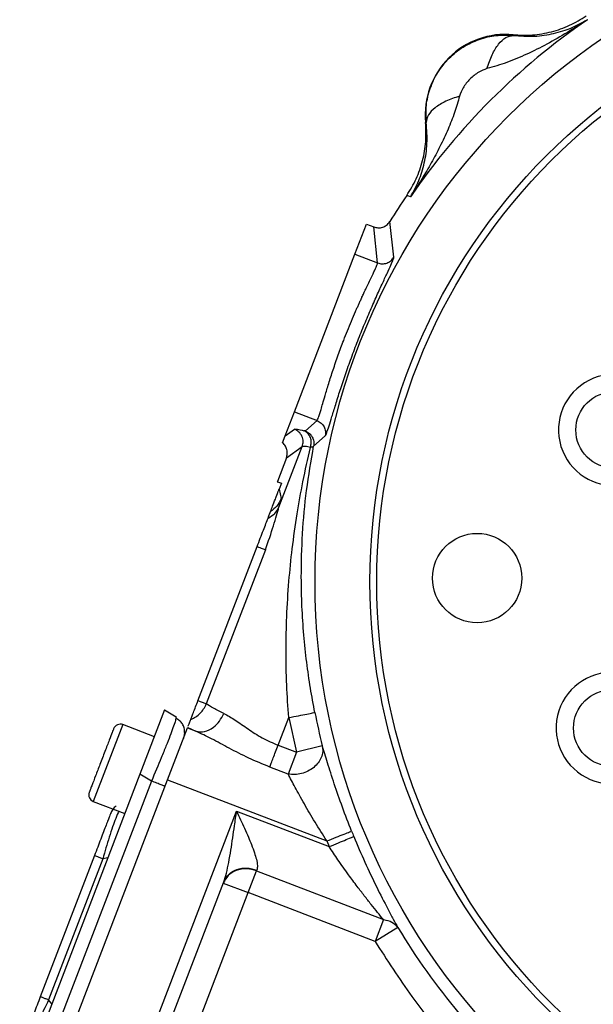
# Model space of a CAD drawing. Header units: inches. Extents: x 0.1 to 16.9, y 0.1 to 10.9.
# Tile 11 of 14: x 10.5 to 12.3, y 5.6 to 8.6. Entities that reach past the tile are written whole.
import ezdxf

# ---------------------------------------------------------------- set-up
doc = ezdxf.new("R2010")
doc.units = ezdxf.units.IN
doc.header["$MEASUREMENT"] = 0

msp = doc.modelspace()

# ---------------------------------------------------------------- linework, layer by layer
at = {"color": 7, "linetype": 'Continuous', "lineweight": 25}
for p, q in [((12.015, 8.5262), (12.0151, 8.5241)), ((11.7546, 8.2635), (11.7524, 8.2636)), ((11.7018, 8.0426), (11.6959, 8.0443)), ((11.7074, 8.0408), (11.7018, 8.0426)), ((11.6575, 7.8601), (11.6454, 7.9667)), ((11.5407, 7.8683), (11.5754, 7.9587)), ((11.5754, 7.9587), (11.5971, 7.9504)), ((11.5971, 7.9503), (11.5971, 7.9504)), ((11.6083, 7.8424), (11.5971, 7.9503)), ((11.3594, 7.396), (11.5407, 7.8683)), ((11.5407, 7.8683), (11.6083, 7.8424)), ((11.3318, 7.3242), (11.3594, 7.396)), ((11.3594, 7.396), (11.427, 7.37)), ((11.392, 7.339), (11.427, 7.37)), ((11.3239, 7.3035), (11.3318, 7.3242)), ((11.3318, 7.3242), (11.3596, 7.3439)), ((11.4168, 7.2936), (11.4517, 7.3239)), ((11.3129, 7.1106), (11.3826, 7.2923)), ((11.3353, 7.2588), (11.3826, 7.2923)), ((11.3352, 7.2587), (11.3081, 7.1879)), ((11.3077, 7.1869), (11.3081, 7.1879)), ((11.3077, 7.1869), (11.3083, 7.1867)), ((11.3081, 7.1879), (11.3083, 7.1867)), ((11.3083, 7.1867), (11.3201, 7.1822)), ((11.3201, 7.1822), (11.3133, 7.1644)), ((11.3133, 7.1644), (11.3197, 7.1362)), ((11.07, 6.5305), (11.2474, 6.9928)), ((11.2724, 6.9832), (11.095, 6.521)), ((11.095, 6.521), (11.07, 6.5305)), ((10.9702, 6.503), (10.8963, 6.3105)), ((10.9702, 6.503), (11.0043, 6.4825)), ((11.0043, 6.4825), (11.0028, 6.4744)), ((11.3103, 6.3973), (11.342, 6.48)), ((11.342, 6.48), (11.3654, 6.3761)), ((10.9393, 6.4227), (10.8447, 6.459)), ((10.979, 6.2936), (11.0387, 6.449)), ((11.0301, 6.4355), (11.0267, 6.4177)), ((11.0387, 6.449), (11.0393, 6.4506)), ((11.0387, 6.449), (11.0641, 6.4392)), ((11.0393, 6.4506), (11.0641, 6.4392)), ((11.3103, 6.3973), (11.3654, 6.3761)), ((11.3654, 6.3761), (11.3403, 6.3109)), ((11.4429, 6.3957), (11.3654, 6.3761)), ((11.3403, 6.3109), (11.2852, 6.332)), ((10.8963, 6.3105), (10.5356, 5.371)), ((10.9305, 6.29), (10.5748, 5.3634)), ((10.6146, 5.3441), (10.979, 6.2936)), ((10.9305, 6.29), (10.8963, 6.3105)), ((10.979, 6.2936), (11.4564, 6.1104)), ((10.7563, 6.2287), (10.8509, 6.1924)), ((10.831, 5.2754), (11.1859, 6.1999)), ((11.1859, 6.1999), (11.4633, 6.0934)), ((11.4564, 6.1104), (11.4633, 6.0934)), ((10.7598, 6.0667), (10.5974, 5.6436)), ((10.7847, 6.0571), (10.6223, 5.634)), ((11.2207, 5.9557), (11.2457, 6.0209)), ((11.2457, 6.0209), (11.2466, 6.0233)), ((11.2457, 6.0209), (11.626, 5.8749)), ((10.9442, 5.4586), (11.1474, 5.9879)), ((11.146, 5.9843), (11.2207, 5.9557)), ((11.0202, 5.4336), (11.2207, 5.9557)), ((11.601, 5.8097), (11.2207, 5.9557)), ((11.626, 5.8749), (11.601, 5.8097)), ((11.6695, 5.8509), (11.601, 5.8097))]:
    msp.add_line(p, q, dxfattribs=at)
at = {"color": 8, "linetype": 'Continuous', "lineweight": 25}
for p, q in [((10.8447, 6.459), (10.7563, 6.2287)), ((10.7999, 6.0595), (10.7847, 6.0571)), ((10.632, 5.622), (10.6223, 5.634))]:
    msp.add_line(p, q, dxfattribs=at)
at = {"color": 7, "linetype": 'Continuous', "lineweight": 25}
for centre, radius in [((13.3919, 6.8868), 1.9709), ((13.3919, 6.8868), 1.8063), ((13.3919, 6.8868), 1.7857), ((12.3176, 7.3419), 0.1147), ((11.907, 6.8982), 0.1339), ((12.3105, 6.4488), 0.1147)]:
    msp.add_circle(centre, radius, dxfattribs=at)
for centre, radius, start, end in [((13.3919, 6.8868), 2.0419, 124.4163, 145.5837), ((11.9923, 8.2864), 0.2409, 84.5811, 185.4189), ((13.3919, 6.8868), 2.0533, 145.6839, 148.2693), ((12.3176, 7.3419), 0.1667, 36.7015, 277.3765), ((12.3105, 6.4488), 0.1667, 81.7088, 322.3837), ((13.3919, 6.8868), 2.0099, 191.2238, 194.1427), ((10.8371, 6.4391), 0.0213, 69, 159), ((10.764, 6.2487), 0.0213, 159, 249), ((13.3919, 6.8868), 2.0055, 201.8575, 202.3609), ((13.3919, 6.8868), 2.0099, 211.0232, 228.9899)]:
    msp.add_arc(centre, radius, start, end, dxfattribs=at)
for points, knots in [([(12.2378, 8.5712), (12.2178, 8.5583), (12.178, 8.5326), (12.1174, 8.498), (12.0568, 8.4677), (11.9974, 8.442), (11.9564, 8.4302), (11.9365, 8.4245)], [0, 0, 0, 0, 0.213856, 0.426153, 0.626654, 0.81901, 1, 1, 1, 1]), ([(12.015, 8.5262), (12.0343, 8.5253), (12.0728, 8.5236), (12.13, 8.5338), (12.1849, 8.5525), (12.2178, 8.5726), (12.2343, 8.5827)], [0, 0, 0, 0, 0.249999, 0.499991, 0.749988, 1, 1, 1, 1]), ([(12.0151, 8.5241), (12.0367, 8.5226), (12.0807, 8.5197), (12.1378, 8.5291), (12.191, 8.5453), (12.2221, 8.5626), (12.2378, 8.5712)], [0, 0, 0, 0, 0.238226, 0.486485, 0.742044, 1, 1, 1, 1]), ([(11.7546, 8.2635), (11.7539, 8.2804), (11.7525, 8.3148), (11.7648, 8.3661), (11.7877, 8.4145), (11.8215, 8.457), (11.864, 8.4908), (11.9122, 8.5137), (11.9636, 8.5261), (11.998, 8.5247), (12.0151, 8.5241)], [0, 0, 0, 0, 0.121086, 0.245631, 0.371837, 0.499848, 0.627826, 0.75369, 0.877698, 1, 1, 1, 1]), ([(11.9365, 8.4245), (11.9413, 8.4388), (11.9509, 8.4674), (11.9708, 8.4993), (11.9928, 8.5205), (12.0077, 8.5229), (12.0151, 8.5241)], [0, 0, 0, 0, 0.250008, 0.500012, 0.750004, 1, 1, 1, 1]), ([(11.9365, 8.4245), (11.928, 8.4214), (11.9093, 8.4144), (11.8849, 8.3938), (11.8642, 8.3693), (11.8573, 8.3506), (11.8541, 8.3421)], [0, 0, 0, 0, 0.227266, 0.500165, 0.772773, 1, 1, 1, 1]), ([(11.8541, 8.3421), (11.8495, 8.3257), (11.84, 8.2918), (11.8197, 8.2417), (11.7961, 8.1914), (11.7699, 8.1423), (11.7406, 8.0921), (11.7191, 8.0589), (11.7074, 8.0408)], [0, 0, 0, 0, 0.148634, 0.307878, 0.478548, 0.643401, 0.806559, 1, 1, 1, 1]), ([(11.8541, 8.3421), (11.8398, 8.3373), (11.8112, 8.3277), (11.7794, 8.3078), (11.7581, 8.2858), (11.7557, 8.2709), (11.7546, 8.2635)], [0, 0, 0, 0, 0.249996, 0.499988, 0.749992, 1, 1, 1, 1]), ([(11.6959, 8.0443), (11.706, 8.0608), (11.7261, 8.0937), (11.7448, 8.1487), (11.755, 8.2058), (11.7533, 8.2443), (11.7524, 8.2636)], [0, 0, 0, 0, 0.250012, 0.500009, 0.750001, 1, 1, 1, 1]), ([(11.7074, 8.0408), (11.7161, 8.0565), (11.7333, 8.0876), (11.7496, 8.1408), (11.7589, 8.1979), (11.756, 8.2419), (11.7546, 8.2635)], [0, 0, 0, 0, 0.257956, 0.513515, 0.761774, 1, 1, 1, 1]), ([(11.5971, 7.9503), (11.6013, 7.9492), (11.6102, 7.9467), (11.6237, 7.9489), (11.6366, 7.9553), (11.6423, 7.9626), (11.6454, 7.9667)], [0, 0, 0, 0, 0.231513, 0.500344, 0.726625, 1, 1, 1, 1]), ([(11.4517, 7.3239), (11.4527, 7.3256), (11.4548, 7.329), (11.4608, 7.3467), (11.469, 7.373), (11.4795, 7.4075), (11.4924, 7.4488), (11.5077, 7.4952), (11.525, 7.545), (11.5441, 7.5962), (11.5642, 7.647), (11.5846, 7.6955), (11.6043, 7.7402), (11.6223, 7.7795), (11.6375, 7.8121), (11.649, 7.8371), (11.6564, 7.8542), (11.6572, 7.8582), (11.6575, 7.8601)], [0, 0, 0, 0, 0.0631731, 0.1261265, 0.1890475, 0.2516171, 0.3139995, 0.3762339, 0.4381908, 0.500117, 0.562019, 0.6240349, 0.6862333, 0.7486086, 0.8112018, 0.8739434, 0.9369115, 1, 1, 1, 1]), ([(11.6083, 7.8424), (11.613, 7.8411), (11.6222, 7.8387), (11.6365, 7.8414), (11.6492, 7.8484), (11.6548, 7.8562), (11.6575, 7.8601)], [0, 0, 0, 0, 0.250008, 0.499996, 0.750007, 1, 1, 1, 1]), ([(11.427, 7.37), (11.4276, 7.3708), (11.4288, 7.3723), (11.4315, 7.3796), (11.435, 7.3901), (11.4391, 7.4039), (11.4442, 7.4214), (11.4517, 7.4467), (11.4619, 7.4805), (11.4751, 7.5219), (11.4902, 7.5658), (11.5049, 7.6055), (11.5183, 7.6395), (11.5303, 7.6687), (11.5398, 7.691), (11.5468, 7.7067), (11.5511, 7.7163), (11.5556, 7.7263), (11.5587, 7.7331), (11.5607, 7.7375), (11.5623, 7.7408), (11.5654, 7.7477), (11.5704, 7.7583), (11.5781, 7.7747), (11.5869, 7.7929), (11.5947, 7.8093), (11.6019, 7.8244), (11.6075, 7.8373), (11.6081, 7.8407), (11.6083, 7.8424)], [0, 0, 0, 0, 0.04038, 0.082046, 0.125014, 0.160147, 0.201843, 0.250102, 0.312589, 0.375137, 0.439504, 0.500033, 0.539928, 0.581604, 0.625071, 0.639191, 0.654331, 0.670491, 0.687671, 0.688316, 0.692864, 0.705022, 0.724145, 0.750229, 0.79883, 0.840475, 0.875163, 0.939066, 1, 1, 1, 1]), ([(11.427, 7.37), (11.4313, 7.3678), (11.4398, 7.3635), (11.4486, 7.3519), (11.4534, 7.3382), (11.4523, 7.3287), (11.4517, 7.3239)], [0, 0, 0, 0, 0.250007, 0.500003, 0.750009, 1, 1, 1, 1]), ([(11.3596, 7.3439), (11.3616, 7.3443), (11.3656, 7.345), (11.3803, 7.3414), (11.3877, 7.3396)], [0, 0, 0, 0, 0.500031, 1, 1, 1, 1]), ([(11.392, 7.339), (11.3917, 7.3389), (11.3911, 7.3388), (11.3889, 7.3393), (11.3877, 7.3396)], [0, 0, 0, 0, 0.49828, 1, 1, 1, 1]), ([(11.4072, 7.2893), (11.4084, 7.2944), (11.411, 7.3045), (11.4078, 7.3197), (11.4001, 7.3326), (11.3918, 7.3373), (11.3877, 7.3396)], [0, 0, 0, 0, 0.249988, 0.499996, 0.74999, 1, 1, 1, 1]), ([(11.392, 7.339), (11.3962, 7.3368), (11.4046, 7.3326), (11.4134, 7.3212), (11.4182, 7.3077), (11.4173, 7.2983), (11.4168, 7.2936)], [0, 0, 0, 0, 0.250008, 0.499996, 0.750007, 1, 1, 1, 1]), ([(11.3353, 7.2588), (11.3364, 7.2626), (11.3386, 7.2705), (11.3373, 7.2827), (11.3327, 7.2944), (11.327, 7.3003), (11.3239, 7.3035)], [0, 0, 0, 0, 0.243611, 0.50033, 0.731321, 1, 1, 1, 1]), ([(11.342, 6.48), (11.3398, 6.5124), (11.3351, 6.5805), (11.3335, 6.6815), (11.3357, 6.7854), (11.342, 6.886), (11.3525, 6.9887), (11.3665, 7.0881), (11.3845, 7.1894), (11.3994, 7.2551), (11.4072, 7.2893)], [0, 0, 0, 0, 0.117366, 0.246629, 0.366143, 0.496134, 0.616468, 0.74727, 0.868573, 1, 1, 1, 1]), ([(11.4204, 6.4955), (11.4159, 6.5198), (11.4065, 6.5698), (11.3955, 6.6473), (11.3868, 6.729), (11.3813, 6.8141), (11.379, 6.9157), (11.3825, 7.0318), (11.3943, 7.1632), (11.4092, 7.2495), (11.4168, 7.2936)], [0, 0, 0, 0, 0.089377, 0.183954, 0.284044, 0.389914, 0.497962, 0.662023, 0.827207, 1, 1, 1, 1]), ([(11.4072, 7.2893), (11.4016, 7.2906), (11.3885, 7.2936), (11.3848, 7.2928), (11.3826, 7.2923)], [0, 0, 0, 0, 0.430264, 1, 1, 1, 1]), ([(11.4168, 7.2936), (11.4161, 7.2926), (11.4146, 7.2906), (11.4096, 7.2898), (11.4072, 7.2893)], [0, 0, 0, 0, 0.5011681, 1, 1, 1, 1]), ([(11.2875, 7.0972), (11.2917, 7.108), (11.2969, 7.1216), (11.3059, 7.1452), (11.3099, 7.1555), (11.3117, 7.1603), (11.3126, 7.1625), (11.313, 7.1637), (11.3132, 7.1642), (11.3133, 7.1644)], [0, 0, 0, 0, 0.73527, 0.927819, 0.977705, 0.991687, 0.99634, 0.998249, 1, 1, 1, 1]), ([(11.2724, 6.9832), (11.281, 7.0076), (11.2936, 7.0436), (11.3053, 7.0865), (11.3104, 7.1027), (11.3129, 7.1106)], [0, 0, 0, 0, 0.521415, 0.767989, 1, 1, 1, 1]), ([(11.2802, 7.078), (11.2874, 7.0821), (11.3019, 7.0902), (11.3092, 7.1038), (11.3129, 7.1106)], [0, 0, 0, 0, 0.499998, 1, 1, 1, 1]), ([(11.3129, 7.1106), (11.315, 7.1173), (11.3192, 7.1308), (11.3195, 7.1344), (11.3197, 7.1362)], [0, 0, 0, 0, 0.499976, 1, 1, 1, 1]), ([(11.2802, 7.078), (11.2819, 7.0825), (11.2856, 7.0923), (11.2868, 7.0954), (11.2875, 7.0972)], [0, 0, 0, 0, 0.45417, 1, 1, 1, 1]), ([(11.2474, 6.9928), (11.2538, 7.0094), (11.2632, 7.0338), (11.2742, 7.0625), (11.2782, 7.0729), (11.2802, 7.078)], [0, 0, 0, 0, 0.517396, 0.759937, 1, 1, 1, 1]), ([(11.0486, 6.4748), (11.0494, 6.4769), (11.0511, 6.4814), (11.0563, 6.4949), (11.0628, 6.5118), (11.0677, 6.5244), (11.07, 6.5305)], [0, 0, 0, 0, 0.243222, 0.5, 0.756778, 1, 1, 1, 1]), ([(11.0486, 6.4748), (11.0538, 6.4772), (11.0639, 6.4818), (11.0769, 6.4927), (11.0878, 6.5056), (11.0926, 6.5159), (11.095, 6.521)], [0, 0, 0, 0, 0.2543724, 0.499996, 0.7501506, 1, 1, 1, 1]), ([(11.1476, 6.4927), (11.1365, 6.4981), (11.1124, 6.5097), (11.1011, 6.517), (11.095, 6.521)], [0, 0, 0, 0, 0.462235, 1, 1, 1, 1]), ([(11.0641, 6.4392), (11.0727, 6.4379), (11.0897, 6.4353), (11.1152, 6.4485), (11.1354, 6.4685), (11.1436, 6.4846), (11.1476, 6.4927)], [0, 0, 0, 0, 0.2796321, 0.5592633, 0.7796266, 1, 1, 1, 1]), ([(11.1476, 6.4927), (11.1588, 6.4864), (11.1812, 6.4738), (11.2195, 6.4462), (11.2619, 6.4185), (11.2942, 6.4043), (11.3103, 6.3973)], [0, 0, 0, 0, 0.249959, 0.501057, 0.751417, 1, 1, 1, 1]), ([(11.0302, 6.4355), (11.0299, 6.4401), (11.0294, 6.4493), (11.0239, 6.4614), (11.0157, 6.4714), (11.008, 6.4755), (11.0042, 6.4775)], [0, 0, 0, 0, 0.24674, 0.496303, 0.747818, 1, 1, 1, 1]), ([(11.0408, 6.4544), (11.0409, 6.4547), (11.0416, 6.4565), (11.0446, 6.4644), (11.0473, 6.4713), (11.0486, 6.4748)], [0, 0, 0, 0, 0.100102, 0.546521, 1, 1, 1, 1]), ([(10.817, 6.4463), (10.817, 6.4463), (10.8171, 6.4465), (10.8134, 6.437), (10.806, 6.4176), (10.798, 6.3969), (10.7911, 6.3787), (10.7837, 6.3594), (10.7741, 6.3344), (10.7627, 6.3049), (10.7536, 6.281), (10.7482, 6.267), (10.7454, 6.2597), (10.7441, 6.2562), (10.7442, 6.2567), (10.7443, 6.2568)], [0, 0, 0, 0, 0.038614, 0.158342, 0.278071, 0.342523, 0.408342, 0.474162, 0.538614, 0.658342, 0.778071, 0.842523, 0.908342, 0.974162, 1, 1, 1, 1]), ([(11.2852, 6.332), (11.264, 6.3408), (11.2221, 6.358), (11.1641, 6.3878), (11.1111, 6.4169), (11.0795, 6.4319), (11.0641, 6.4392)], [0, 0, 0, 0, 0.2642314, 0.5217209, 0.767976, 1, 1, 1, 1]), ([(11.4429, 6.3957), (11.4436, 6.3898), (11.4451, 6.3783), (11.4404, 6.3607), (11.4311, 6.3446), (11.4175, 6.3304), (11.4004, 6.3192), (11.381, 6.312), (11.3604, 6.3086), (11.3471, 6.3101), (11.3403, 6.3109)], [0, 0, 0, 0, 0.1287585, 0.2551358, 0.3775421, 0.49999, 0.6267575, 0.749978, 0.8723859, 1, 1, 1, 1]), ([(11.5306, 6.1401), (11.5212, 6.1641), (11.5025, 6.2121), (11.4783, 6.2822), (11.4574, 6.3478), (11.4478, 6.3796), (11.4429, 6.3957)], [0, 0, 0, 0, 0.2486928, 0.4976115, 0.7473757, 1, 1, 1, 1]), ([(11.4564, 6.1104), (11.4444, 6.1292), (11.4208, 6.1664), (11.3937, 6.2129), (11.3745, 6.2473), (11.3572, 6.2791), (11.3471, 6.2982), (11.3403, 6.3109)], [0, 0, 0, 0, 0.263099, 0.519451, 0.647725, 0.766004, 1, 1, 1, 1]), ([(10.8246, 6.2152), (10.8246, 6.2152), (10.8206, 6.2127), (10.8144, 6.2052), (10.8103, 6.1969), (10.8082, 6.1928)], [0, 0, 0, 0, 0.005601, 0.502801, 1, 1, 1, 1]), ([(11.1474, 5.9879), (11.1501, 5.9964), (11.1561, 6.0147), (11.1626, 6.0472), (11.1688, 6.0826), (11.1745, 6.1194), (11.1801, 6.1583), (11.1838, 6.1852), (11.1859, 6.1999)], [0, 0, 0, 0, 0.134005, 0.290092, 0.46513, 0.632278, 0.799018, 1, 1, 1, 1]), ([(11.1859, 6.1999), (11.1898, 6.1913), (11.1978, 6.1742), (11.2097, 6.1482), (11.2207, 6.1232), (11.231, 6.0986), (11.2393, 6.0762), (11.2457, 6.0549), (11.2493, 6.0365), (11.2475, 6.0275), (11.2466, 6.0233)], [0, 0, 0, 0, 0.132326, 0.264067, 0.403478, 0.522856, 0.655449, 0.770033, 0.892837, 1, 1, 1, 1]), ([(10.8082, 6.1928), (10.8077, 6.1913), (10.8068, 6.189), (10.801, 6.1738), (10.795, 6.1582), (10.7875, 6.1387), (10.7759, 6.1087), (10.7663, 6.0834), (10.7598, 6.0667)], [0, 0, 0, 0, 0.250062, 0.37621, 0.5, 0.623853, 0.749938, 1, 1, 1, 1]), ([(11.5372, 6.1238), (11.5481, 6.098), (11.57, 6.0463), (11.6051, 5.9728), (11.6342, 5.9162), (11.6558, 5.876), (11.665, 5.8591), (11.6695, 5.8509)], [0, 0, 0, 0, 0.2481, 0.497112, 0.74711, 0.877736, 1, 1, 1, 1]), ([(11.626, 5.8749), (11.6204, 5.8819), (11.6089, 5.8959), (11.5893, 5.9202), (11.5688, 5.9463), (11.546, 5.976), (11.5194, 6.0119), (11.4911, 6.0518), (11.472, 6.0803), (11.4633, 6.0934)], [0, 0, 0, 0, 0.117826, 0.239995, 0.364487, 0.490637, 0.646797, 0.83805, 1, 1, 1, 1]), ([(11.2457, 6.0209), (11.2364, 6.0236), (11.2215, 6.0278), (11.2006, 6.0265), (11.1803, 6.0212), (11.1588, 6.0082), (11.1502, 5.9922), (11.146, 5.9843)], [0, 0, 0, 0, 0.230676, 0.366477, 0.509261, 0.756865, 1, 1, 1, 1]), ([(11.626, 5.8749), (11.6352, 5.8731), (11.6536, 5.8695), (11.6642, 5.8571), (11.6695, 5.8509)], [0, 0, 0, 0, 0.5, 1, 1, 1, 1]), ([(11.601, 5.8097), (11.6368, 5.7538), (11.7154, 5.6312), (11.8555, 5.4626), (11.9671, 5.3593), (12.0205, 5.3098)], [0, 0, 0, 0, 0.3038073, 0.6667303, 1, 1, 1, 1]), ([(10.5974, 5.6436), (10.591, 5.6268), (10.5813, 5.6016), (10.5698, 5.5715), (10.5623, 5.552), (10.5563, 5.5364), (10.5504, 5.5212), (10.5496, 5.5189), (10.549, 5.5174)], [0, 0, 0, 0, 0.250062, 0.37621, 0.5, 0.623853, 0.749938, 1, 1, 1, 1])]:
    msp.add_open_spline(points, degree=3, knots=knots, dxfattribs=at)
for points in [[(11.3826, 7.2923), (11.3839, 7.2974), (11.3866, 7.3076), (11.3826, 7.3233), (11.3736, 7.3366), (11.3643, 7.3415), (11.3596, 7.3439)], [(11.3197, 7.1362), (11.3159, 7.1284), (11.3084, 7.1128), (11.2945, 7.1024), (11.2875, 7.0972)], [(11.2474, 6.9928), (11.2531, 6.9906), (11.2646, 6.9862), (11.2698, 6.9842), (11.2724, 6.9832)], [(11.342, 6.48), (11.3521, 6.482), (11.3722, 6.486), (11.3977, 6.491), (11.416, 6.4947), (11.4189, 6.4953), (11.4204, 6.4955)], [(11.2852, 6.332), (11.2866, 6.3357), (11.2894, 6.343), (11.2956, 6.3591), (11.3026, 6.3774), (11.3077, 6.3907), (11.3103, 6.3973)], [(10.9716, 6.2742), (10.971, 6.2744), (10.9698, 6.2749), (10.9606, 6.2784), (10.9473, 6.2835), (10.9361, 6.2878), (10.9305, 6.29)], [(11.4564, 6.1104), (11.4659, 6.1142), (11.4849, 6.1218), (11.5091, 6.1315), (11.5264, 6.1384), (11.5292, 6.1396), (11.5306, 6.1401)], [(11.4633, 6.0934), (11.4727, 6.0973), (11.4917, 6.1051), (11.5158, 6.115), (11.533, 6.1221), (11.5358, 6.1232), (11.5372, 6.1238)], [(10.7847, 6.0571), (10.7811, 6.0585), (10.7739, 6.0613), (10.7661, 6.0643), (10.7608, 6.0663), (10.7602, 6.0665), (10.7598, 6.0667)], [(11.1474, 5.9879), (11.1517, 5.9959), (11.1604, 6.0118), (11.1858, 6.0264), (11.2162, 6.0317), (11.2365, 6.0261), (11.2466, 6.0233)], [(10.6223, 5.634), (10.6187, 5.6354), (10.6115, 5.6381), (10.6036, 5.6412), (10.5984, 5.6432), (10.5977, 5.6434), (10.5974, 5.6436)]]:
    msp.add_open_spline(points, degree=3, dxfattribs=at)
at = {"color": 8, "linetype": 'Continuous', "lineweight": 25}
for points, knots in [([(11.0028, 6.4744), (11.0026, 6.4728), (11.0023, 6.4692), (10.9956, 6.4499), (10.9865, 6.4255), (10.9745, 6.3951), (10.9565, 6.3508), (10.9407, 6.3139), (10.9305, 6.29)], [0, 0, 0, 0, 0.126702, 0.277032, 0.425145, 0.573262, 0.723588, 1, 1, 1, 1]), ([(10.833, 6.1993), (10.8299, 6.1928), (10.8218, 6.1755), (10.8041, 6.1237), (10.7912, 6.0792), (10.7847, 6.0571)], [0, 0, 0, 0, 0.23109, 0.619363, 1, 1, 1, 1]), ([(10.6223, 5.634), (10.6123, 5.6133), (10.5922, 5.5715), (10.5707, 5.5212), (10.5651, 5.5029), (10.563, 5.496)], [0, 0, 0, 0, 0.380637, 0.76891, 1, 1, 1, 1])]:
    msp.add_open_spline(points, degree=3, knots=knots, dxfattribs=at)

doc.saveas('drawing.dxf')
